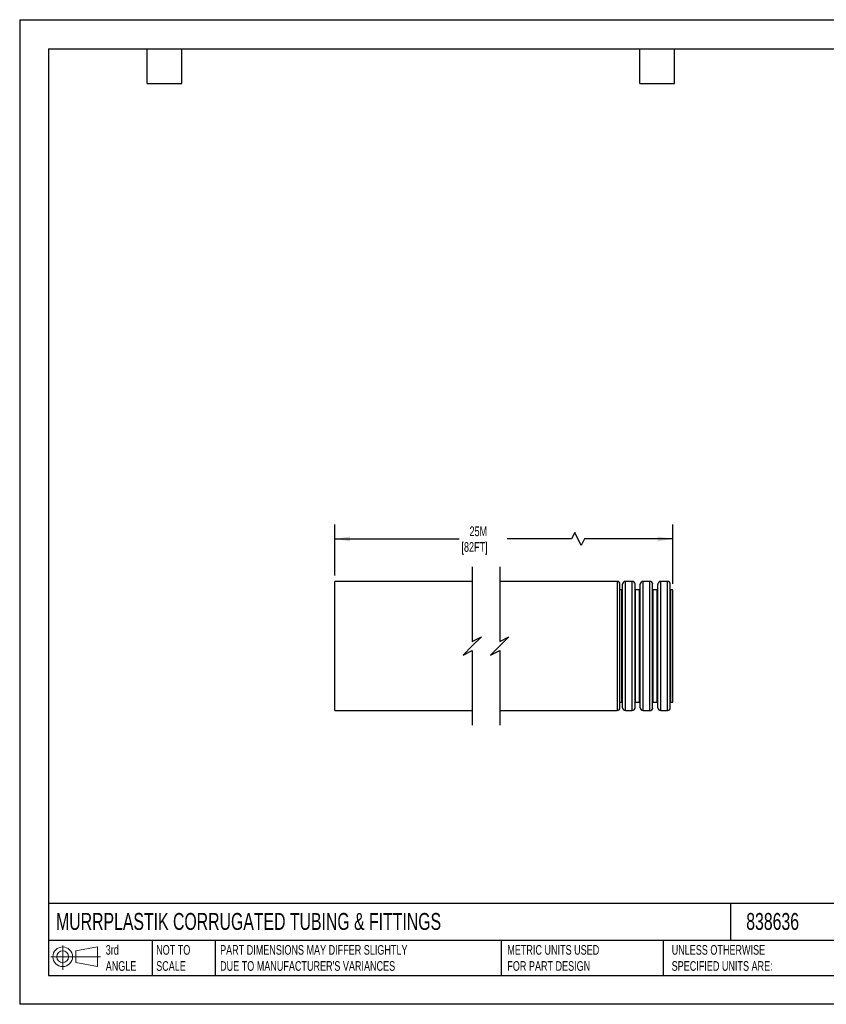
# Model space of a CAD drawing. Header units: millimetres. Extents: x 0 to 419, y 0 to 324.
# Tile 1 of 2: x 0 to 265, y 0 to 324. Entities that reach past the tile are written whole.
import ezdxf

# ---------------------------------------------------------------- set-up
doc = ezdxf.new("R2010")
doc.units = ezdxf.units.MM
doc.header["$LTSCALE"] = 1.5
doc.layers.add('DIMENSIONS', color=140, linetype='Continuous', lineweight=25)
doc.layers.add('TEXT', color=140, linetype='Continuous', lineweight=25)
doc.styles.add('SLDTEXTSTYLE0', font='TXT', dxfattribs={"width": 0.7})
doc.dimstyles.new('SLDDIMSTYLE2', dxfattribs={"dimtxt": 3.237012, "dimasz": 4.953, "dimexe": 0, "dimexo": 0.0625, "dimgap": 0.809253, "dimtad": 0, "dimtih": 1, "dimtoh": 1, "dimdec": 1, "dimrnd": 1e-09, "dimzin": 12, "dimdsep": 46, "dimtxsty": 'SLDTEXTSTYLE0', "dimsah": 1, "dimcen": 0.09, "dimadec": 0, "dimazin": 3, "dimtfac": 1, "dimtdec": 1, "dimtofl": 0, "dimtmove": 0, "dimatfit": 3, "dimfxl": 0, "dimfrac": 2, "dimtolj": 1, "dimtzin": 12, "dimarcsym": 0})

# ---------------------------------------------------------------- blocks, each defined once
blk = doc.blocks.new('Block11')
at = {"color": 7, "linetype": 'Continuous', "lineweight": 18}
for p, q in [((3.88, 7.97), (3.88, 0)), ((8.22, 6.25), (15.26, 7.55)), ((15.26, 7.55), (15.26, 1.1)), ((0, 4.32), (16.31, 4.32)), ((8.22, 2.39), (8.22, 6.25)), ((8.22, 2.39), (15.26, 1.1))]:
    blk.add_line(p, q, dxfattribs=at)
for radius in [3.23, 1.93]:
    blk.add_circle((3.88, 4.32), radius, dxfattribs=at)
blk = doc.blocks.new('Block12')
at = {"color": 7, "linetype": 'Continuous'}
blk.add_blockref('Block11', (0, 0), dxfattribs=at)
blk = doc.blocks.new('_D_2')
at = {"layer": 'DIMENSIONS'}
for p, q in [((103.58, 141.03), (103.58, 157.83)), ((214.7, 138.28), (214.7, 157.83)), ((103.58, 153.07), (144.47, 153.07)), ((181.4, 153.07), (160.2, 153.07)), ((182.46, 155.18), (181.4, 153.07)), ((184.58, 150.95), (182.46, 155.18)), ((185.64, 153.07), (184.58, 150.95)), ((214.7, 153.07), (185.64, 153.07))]:
    blk.add_line(p, q, dxfattribs=at)
for points in [[(103.58, 153.07), (108.53, 152.3), (108.53, 153.83)], [(214.7, 153.07), (209.75, 153.83), (209.75, 152.3)]]:
    blk.add_solid(points, dxfattribs=at)
at = {"layer": 'DIMENSIONS', "char_height": 3.175, "attachment_point": 1, "style": 'SLDTEXTSTYLE0'}
for s, insert in [('25M', (147.86, 157.16)), ('[82FT]', (145.2, 152.02))]:
    blk.add_mtext(s, dxfattribs=dict(at, insert=insert))

msp = doc.modelspace()

# ---------------------------------------------------------------- linework, layer by layer
at = {"color": 7, "linetype": 'Continuous'}
for p, q in [((0, 323.85), (0, 0)), ((0, 323.85), (419.1, 323.85)), ((419.1, 0), (0, 0))]:
    msp.add_line(p, q, dxfattribs=at)
for p, q in [((148.77, 139.12), (103.58, 139.12)), ((103.58, 117.87), (103.58, 139.12)), ((196.37, 139.12), (157.77, 139.12)), ((196.37, 139.12), (196.37, 117.87)), ((197.3, 117.87), (197.3, 138.18)), ((197.97, 136.37), (197.3, 136.37)), ((197.97, 99.37), (197.97, 136.37)), ((198.15, 97.56), (198.15, 138.18)), ((201.32, 139.12), (199.09, 139.12)), ((199.09, 96.62), (199.09, 139.12)), ((201.32, 96.62), (201.32, 139.12)), ((202.25, 97.56), (202.25, 138.18)), ((203.77, 136.37), (202.44, 136.37)), ((202.44, 99.37), (202.44, 136.37)), ((203.77, 99.37), (203.77, 136.37)), ((203.95, 97.56), (203.95, 138.18)), ((207.12, 139.12), (204.89, 139.12)), ((204.89, 96.62), (204.89, 139.12)), ((207.12, 96.62), (207.12, 139.12)), ((208.05, 97.56), (208.05, 138.18)), ((209.57, 136.37), (208.24, 136.37)), ((208.24, 99.37), (208.24, 136.37)), ((209.57, 99.37), (209.57, 136.37)), ((209.75, 97.56), (209.75, 138.18)), ((212.92, 139.12), (210.69, 139.12)), ((210.69, 96.62), (210.69, 139.12)), ((212.92, 96.62), (212.92, 139.12)), ((213.85, 97.56), (213.85, 138.18)), ((214.7, 136.37), (214.04, 136.37)), ((214.04, 99.37), (214.04, 136.37)), ((214.7, 99.37), (214.7, 136.37)), ((103.58, 96.62), (103.58, 117.87)), ((196.37, 117.87), (196.37, 96.62)), ((197.3, 97.56), (197.3, 117.87)), ((197.3, 99.37), (197.97, 99.37)), ((202.44, 99.37), (203.77, 99.37)), ((208.24, 99.37), (209.57, 99.37)), ((214.04, 99.37), (214.7, 99.37)), ((103.58, 96.62), (148.77, 96.62)), ((157.77, 96.62), (196.37, 96.62)), ((199.09, 96.62), (201.32, 96.62)), ((204.89, 96.62), (207.12, 96.62)), ((210.69, 96.62), (212.92, 96.62))]:
    msp.add_line(p, q)
for centre, radius, start, end in [((196.37, 138.18), 0.938, 359.9999, 89.9999), ((197.97, 136.56), 0.187, 269.9994, 0), ((199.09, 138.18), 0.938, 90.0001, 180.0001), ((201.32, 138.18), 0.938, 359.9999, 89.9999), ((202.44, 136.56), 0.187, 180, 270.0006), ((203.77, 136.56), 0.187, 270.0005, 0), ((204.89, 138.18), 0.938, 90.0001, 180.0001), ((207.12, 138.18), 0.938, 359.9999, 90.0002), ((208.24, 136.56), 0.187, 179.998, 270.0014), ((209.57, 136.56), 0.187, 269.9994, 0), ((210.69, 138.18), 0.938, 90.0001, 180.0001), ((212.92, 138.18), 0.938, 359.9999, 89.9999), ((214.04, 136.56), 0.187, 180, 270.0006), ((196.37, 97.56), 0.938, 270.0001, 0.0001), ((197.97, 99.18), 0.187, 360, 90.0006), ((199.09, 97.56), 0.938, 179.9999, 269.9999), ((201.32, 97.56), 0.938, 270.0001, 0.0001), ((202.44, 99.18), 0.187, 89.9994, 180), ((203.77, 99.18), 0.187, 360, 89.9995), ((204.89, 97.56), 0.938, 179.9999, 269.9999), ((207.12, 97.56), 0.938, 269.9998, 0.0001), ((208.24, 99.18), 0.187, 89.9986, 180.002), ((209.57, 99.18), 0.187, 360, 90.0006), ((210.69, 97.56), 0.938, 179.9999, 269.9999), ((212.92, 97.56), 0.938, 270.0001, 0.0001), ((214.04, 99.18), 0.187, 89.9994, 180)]:
    msp.add_arc(centre, radius, start, end)
at = {"layer": 'DIMENSIONS', "color": 140}
for p, q in [((148.77, 143.88), (148.77, 119.37)), ((157.77, 143.88), (157.77, 119.37)), ((148.77, 119.37), (151.77, 120.87)), ((151.77, 120.87), (148.77, 117.87)), ((157.77, 119.37), (160.77, 120.87)), ((160.77, 120.87), (157.77, 117.87)), ((148.77, 117.87), (145.77, 114.87)), ((157.77, 117.87), (154.77, 114.87)), ((145.77, 114.87), (148.77, 116.37)), ((148.77, 116.37), (148.77, 91.86)), ((154.77, 114.87), (157.77, 116.37)), ((157.77, 116.37), (157.77, 91.86))]:
    msp.add_line(p, q, dxfattribs=at)
at = {"layer": 'TEXT'}
for p, q in [((9.52, 314.32), (409.57, 314.32)), ((9.52, 314.32), (9.52, 9.52)), ((41.91, 302.89), (41.91, 314.32)), ((53.34, 302.89), (53.34, 314.32)), ((203.83, 302.89), (203.83, 314.32)), ((215.26, 302.89), (215.26, 314.32)), ((41.91, 302.89), (53.34, 302.89)), ((203.83, 302.89), (215.26, 302.89)), ((409.57, 33.19), (9.52, 33.19)), ((233.64, 33.19), (233.64, 20.95)), ((409.57, 20.95), (9.52, 20.95)), ((43.57, 20.95), (43.57, 9.52)), ((64.26, 20.95), (64.26, 9.52)), ((158.23, 20.95), (158.23, 9.52)), ((211.5, 20.95), (211.5, 9.52)), ((9.52, 9.52), (409.57, 9.52))]:
    msp.add_line(p, q, dxfattribs=at)

# ---------------------------------------------------------------- block references
msp.add_blockref('Block12', (10.26, 11.33), dxfattribs=at)

# ---------------------------------------------------------------- texts
at = {"layer": 'TEXT', "attachment_point": 1, "style": 'SLDTEXTSTYLE0'}
for s, insert, char_height in [('MURRPLASTIK CORRUGATED TUBING & FITTINGS', (11.95, 30.04), 5.5562), ('838636', (238.81, 30.04), 5.556), ('3rd^JANGLE', (28.28, 19.49), 3.175), ('NOT TO^JSCALE', (44.86, 19.49), 3.175), ("PART DIMENSIONS MAY DIFFER SLIGHTLY ^JDUE TO MANUFACTURER'S VARIANCES", (65.87, 19.49), 3.175), ('METRIC UNITS USED ^JFOR PART DESIGN', (160.28, 19.49), 3.175), ('UNLESS OTHERWISE ^JSPECIFIED UNITS ARE:', (214.3, 19.49), 3.175)]:
    msp.add_mtext(s, dxfattribs=dict(at, insert=insert, char_height=char_height))

# ---------------------------------------------------------------- dimensions: what is measured, and where the dimension line sits
at = {"layer": 'DIMENSIONS'}
dim = msp.add_linear_dim(base=(103.58, 153.07), p1=(214.7, 136.37), p2=(103.58, 139.12), angle=0, text='25M\\P[82FT]', dimstyle='SLDDIMSTYLE2', dxfattribs=at)
dim.commit()
dim.dimension.update_dxf_attribs({"geometry": '_D_2', "text_midpoint": (152.33, 153.07), "dimtype": 160})

doc.saveas('drawing.dxf')
